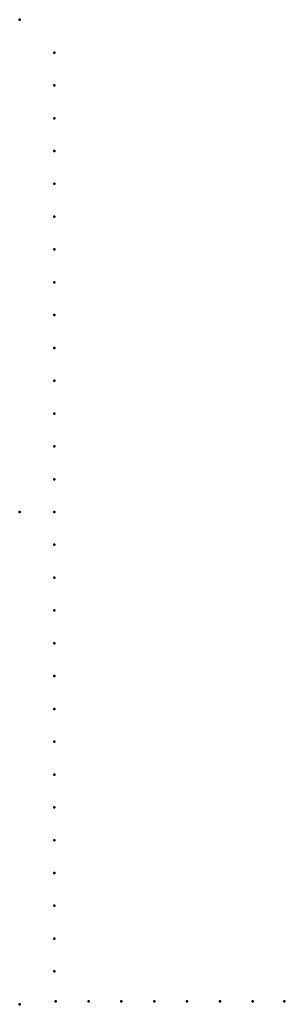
# Model space of a CAD drawing. Header units: millimetres. Extents: x 0 to 268, y -500 to 500.
import ezdxf

# ---------------------------------------------------------------- set-up
doc = ezdxf.new("R2010")
doc.units = ezdxf.units.MM
doc.layers.add('ConnectionPoints', color=7, linetype='Continuous', lineweight=50)

msp = doc.modelspace()

# ---------------------------------------------------------------- linework, layer by layer
at = {"layer": 'ConnectionPoints'}
for p in [(0, 500, 70), (35, 466.62, 70), (35, 433.29, 70), (35, 399.96, 70), (35, 366.63, 70), (35, 333.3, 70), (35, 299.97, 70), (35, 266.64, 70), (35, 233.31, 70), (35, 199.98, 70), (35, 166.65, 70), (35, 133.32, 70), (35, 99.99, 70), (35, 66.66, 70), (35, 33.33, 70), (0, 0), (0, 0, 70), (0, 0, 70), (0, 0, 70), (35, 0, 70), (35, -33.33, 70), (35, -66.66, 70), (35, -99.99, 70), (35, -133.32, 70), (35, -166.65, 70), (35, -199.98, 70), (35, -233.31, 70), (35, -266.64, 70), (35, -299.97, 70), (35, -333.3, 70), (35, -366.63, 70), (35, -399.96, 70), (35, -433.29, 70), (35, -466.62, 70), (0, -500, 70), (36.5, -497, 70), (69.83, -497, 70), (103.16, -497, 70), (136.49, -497, 70), (169.82, -497, 70), (203.15, -497, 70), (236.48, -497, 70), (268.5, -497, 70)]:
    msp.add_point(p, dxfattribs=at)
at = {"layer": 'ConnectionPoints', "extrusion": (0, 1.22465e-16, -1)}
for p in [(35, 466.62, 70), (35, 433.29, 70), (35, 399.96, 70), (35, 366.63, 70), (35, 333.3, 70), (35, 299.97, 70), (35, 266.64, 70), (35, 233.31, 70), (35, 199.98, 70), (35, 166.65, 70), (35, 133.32, 70), (35, 99.99, 70), (35, 66.66, 70), (35, 33.33, 70), (0, 0, 70), (0, 0, 70), (35, 0, 70), (35, -33.33, 70), (35, -66.66, 70), (35, -99.99, 70), (35, -133.32, 70), (35, -166.65, 70), (35, -199.98, 70), (35, -233.31, 70), (35, -266.64, 70), (35, -299.97, 70), (35, -333.3, 70), (35, -366.63, 70), (35, -399.96, 70), (35, -433.29, 70), (35, -466.62, 70), (36.5, -497, 70), (69.83, -497, 70), (103.16, -497, 70), (136.49, -497, 70), (169.82, -497, 70), (203.15, -497, 70), (236.48, -497, 70), (268.5, -497, 70)]:
    msp.add_point(p, dxfattribs=at)
at = {"layer": 'ConnectionPoints', "extrusion": (-1.49976e-32, -1.22465e-16, -1)}
msp.add_point((0, 0), dxfattribs=at)

doc.saveas('drawing.dxf')
